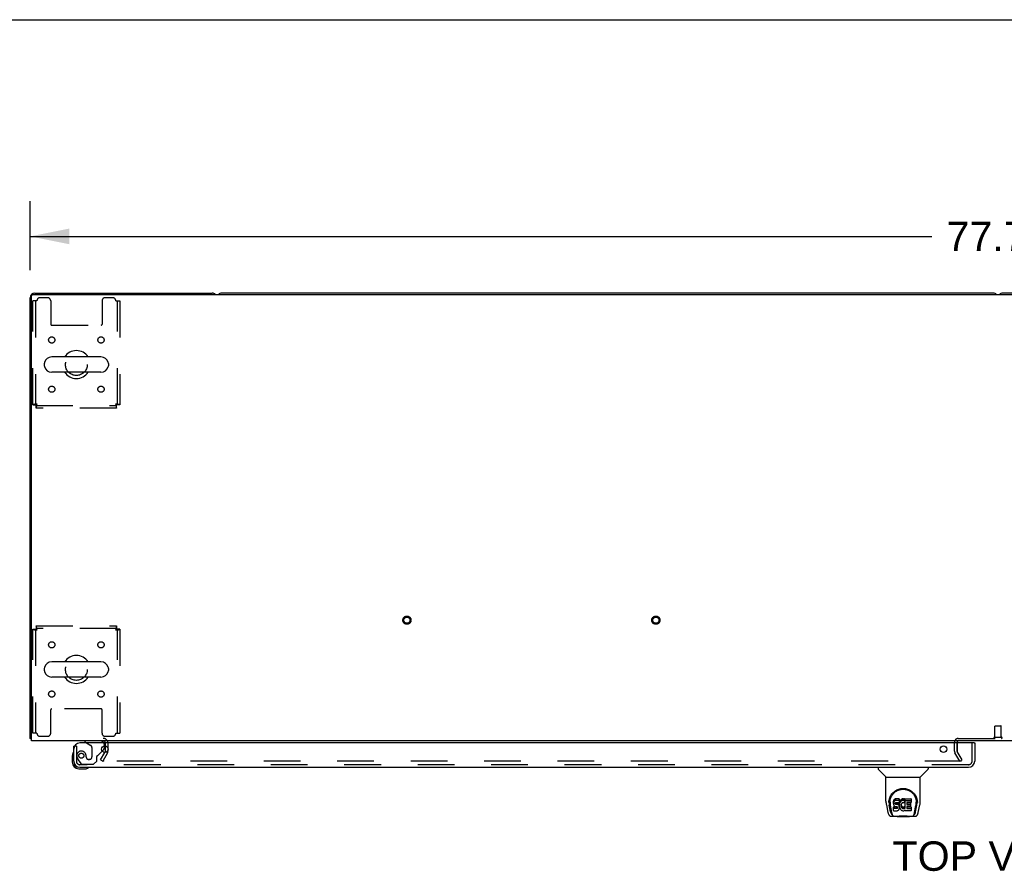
# Model space of a CAD drawing. Header units: inches. Extents: x 0 to 268, y 0 to 174.
# Tile 69 of 77: x 54 to 93, y 139 to 174. Entities that reach past the tile are written whole.
import ezdxf

# ---------------------------------------------------------------- set-up
doc = ezdxf.new("R2010")
doc.units = ezdxf.units.IN
doc.header["$LTSCALE"] = 14.749625
doc.header["$MEASUREMENT"] = 0
doc.linetypes.add('HIDDEN', pattern=[0.2, 0.1, -0.1])
doc.layers.get('0').update_dxf_attribs({"linetype": 'CONTINUOUS'})
for name, color, linetype in [('DEFAULT_2', 8, 'HIDDEN'), ('DIMENSIONS', 7, 'CONTINUOUS'), ('LEFTHAND_DOOR_ASSEMBLY', 7, 'CONTINUOUS')]:
    doc.layers.add(name, color=color, linetype=linetype)
doc.styles.get("Standard").update_dxf_attribs({"font": 'arial.ttf'})
doc.dimstyles.new('DIMSTYLE_1', dxfattribs={"dimtxt": 1.183125, "dimasz": 1.5775, "dimexe": 0.09, "dimexo": 0.07, "dimgap": 0.0375, "dimtad": 0, "dimtih": 1, "dimtoh": 1, "dimzin": 4, "dimdsep": 46, "dimtxsty": 'Standard', "dimblk": '_FILLED', "dimblk1": '_FILLED', "dimblk2": '_FILLED', "dimcen": 0.09, "dimadec": 3, "dimazin": 1, "dimtfac": 1, "dimtdec": 3, "dimtofl": 0, "dimtmove": 0, "dimatfit": 3, "dimldrblk": '_FILLED', "dimfxl": 0, "dimtolj": 1, "dimtzin": 4, "dimarcsym": 0})

# ---------------------------------------------------------------- blocks, each defined once
blk = doc.blocks.new('_FILLED')
at = {"color": 0, "linetype": 'ByBlock'}
blk.add_solid([(0, 0), (-1, 0.2), (-1, -0.2)], dxfattribs=at)
blk = doc.blocks.new('*D1')
at = {"layer": 'DIMENSIONS', "color": 2, "linetype": 'Continuous'}
for p, q in [((54.158, 163.455), (54.158, 166.236)), ((131.908, 163.455), (131.908, 166.236)), ((54.158, 164.816), (90.375, 164.816)), ((131.908, 164.816), (95.692, 164.816))]:
    blk.add_line(p, q, dxfattribs=at)
at = {"layer": 'DIMENSIONS', "color": 2, "linetype": 'Continuous', "xscale": 1.5775, "yscale": 1.5775, "zscale": 1.5775, "rotation": 180}
blk.add_blockref('_FILLED', (54.158, 164.816), dxfattribs=at)
at = {"layer": 'DIMENSIONS', "color": 2, "linetype": 'Continuous', "xscale": 1.5775, "yscale": 1.5775, "zscale": 1.5775}
blk.add_blockref('_FILLED', (131.908, 164.816), dxfattribs=at)
at = {"layer": 'DIMENSIONS', "color": 2, "linetype": 'Continuous', "insert": (93.033, 165.408), "char_height": 1.1831, "width": 4.13434, "attachment_point": 2, "line_spacing_factor": 0.9}
blk.add_mtext('77.75', dxfattribs=at)

msp = doc.modelspace()

# ---------------------------------------------------------------- linework, layer by layer
at = {"color": 7, "linetype": 'Continuous'}
for p, q in [((0, 173.525), (268.175, 173.525)), ((92.844, 162.539), (61.847, 162.539)), ((124.219, 162.539), (93.222, 162.539)), ((57, 159.97), (55.025, 159.97)), ((54.725, 159.708), (54.725, 159.621)), ((57.3, 159.708), (57.3, 159.621)), ((57, 159.358), (55.025, 159.358)), ((57, 147.72), (55.025, 147.72)), ((54.725, 147.458), (54.725, 147.371)), ((57.3, 147.458), (57.3, 147.371)), ((57, 147.108), (55.025, 147.108)), ((54.21, 144.643), (54.158, 144.643)), ((54.199, 144.611), (54.21, 144.62)), ((57.283, 144.165), (57.283, 144.256))]:
    msp.add_line(p, q, dxfattribs=at)
at = {"color": 3, "linetype": 'Continuous'}
for p, q in [((54.158, 144.643), (54.158, 162.35)), ((54.21, 144.539), (54.21, 162.427)), ((54.27, 162.487), (131.796, 162.487)), ((54.347, 162.539), (61.469, 162.539)), ((131.856, 144.539), (54.21, 144.539)), ((91.387, 144.46), (91.387, 144.487)), ((57.175, 144.119), (57.151, 144.078)), ((57.179, 144.135), (57.179, 144.342))]:
    msp.add_line(p, q, dxfattribs=at)
for points in [[(54.181, 144.624), (54.175, 144.627), (54.173, 144.628), (54.17, 144.629), (54.168, 144.631), (54.165, 144.632), (54.163, 144.634), (54.162, 144.636), (54.16, 144.637), (54.159, 144.639), (54.159, 144.641), (54.158, 144.642), (54.158, 144.643)], [(54.199, 144.611), (54.197, 144.613), (54.195, 144.615), (54.193, 144.617), (54.19, 144.619), (54.187, 144.62), (54.184, 144.622), (54.181, 144.624)]]:
    msp.add_lwpolyline(points, dxfattribs=at)
for centre, radius, start, end in [((54.347, 162.35), 0.189, 90, 180), ((54.27, 162.427), 0.06, 90, 180), ((61.469, 162.35), 0.189, 46.487, 90), ((54.347, 144.728), 0.189, 218.2806, 223.5127), ((57.094, 144.454), 0.085, 4.0489, 90), ((91.437, 144.489), 0.05, 129.974, 170.026), ((57.146, 144.135), 0.033, 330, 360)]:
    msp.add_arc(centre, radius, start, end, dxfattribs=at)
at = {"color": 7, "linetype": 'Continuous'}
for centre, radius, start, end in [((61.847, 162.35), 0.189, 90, 133.4203), ((92.844, 162.35), 0.189, 46.5797, 90), ((93.222, 162.35), 0.189, 90, 133.4203), ((56.012, 159.664), 0.562, 32.9567, 147.0433), ((55.025, 159.664), 0.306, 90, 164.3697), ((57, 159.664), 0.306, 15.6303, 90), ((54.869, 159.708), 0.144, 164.3697, 180), ((54.869, 159.621), 0.144, 180, 195.6303), ((55.025, 159.664), 0.306, 195.6303, 270), ((57, 159.664), 0.306, 270, 344.3697), ((57.156, 159.708), 0.144, 0, 15.6303), ((57.156, 159.621), 0.144, 344.3697, 360), ((56.012, 159.664), 0.562, 212.956, 327.044), ((56.012, 147.414), 0.562, 32.9567, 147.0433), ((55.025, 147.414), 0.306, 90, 164.3697), ((57, 147.414), 0.306, 15.6303, 90), ((54.869, 147.458), 0.144, 164.3697, 180), ((54.869, 147.371), 0.144, 180, 195.6303), ((55.025, 147.414), 0.306, 195.6303, 270), ((57, 147.414), 0.306, 270, 344.3697), ((57.156, 147.458), 0.144, 0, 15.6303), ((57.156, 147.371), 0.144, 344.3697, 360), ((56.012, 147.414), 0.562, 212.956, 327.044), ((91.437, 144.489), 0.05, 170.026, 180), ((91.437, 144.489), 0.05, 90, 129.974)]:
    msp.add_arc(centre, radius, start, end, dxfattribs=at)
at = {"layer": 'DEFAULT_2', "color": 8, "linetype": 'HIDDEN'}
for p, q in [((54.262, 158.048), (54.262, 162.227)), ((54.429, 162.227), (54.262, 162.227)), ((54.366, 162.227), (54.366, 158.048)), ((54.856, 162.352), (54.554, 162.352)), ((54.981, 162.227), (54.981, 161.282)), ((57.044, 162.227), (57.044, 161.282)), ((57.47, 162.352), (57.169, 162.352)), ((57.595, 162.227), (57.762, 162.227)), ((57.658, 158.048), (57.658, 162.227)), ((57.762, 162.227), (57.762, 158.048)), ((55.011, 161.252), (57.014, 161.252)), ((54.262, 158.048), (54.366, 158.048)), ((54.396, 157.914), (54.396, 158.018)), ((54.396, 158.018), (57.628, 158.018)), ((57.628, 157.914), (54.396, 157.914)), ((57.628, 157.914), (57.628, 158.018)), ((57.762, 158.048), (57.658, 158.048)), ((54.396, 149.164), (54.396, 149.06)), ((54.396, 149.164), (57.628, 149.164)), ((57.628, 149.164), (57.628, 149.06)), ((54.262, 144.852), (54.262, 149.03)), ((54.262, 149.03), (54.366, 149.03)), ((54.366, 149.03), (54.366, 144.852)), ((57.628, 149.06), (54.396, 149.06)), ((57.658, 144.852), (57.658, 149.03)), ((57.762, 149.03), (57.658, 149.03)), ((57.762, 149.03), (57.762, 144.852)), ((54.981, 144.852), (54.981, 145.797)), ((57.014, 145.827), (55.011, 145.827)), ((57.044, 144.852), (57.044, 145.797)), ((54.429, 144.852), (54.262, 144.852)), ((57.595, 144.852), (57.762, 144.852)), ((92.909, 144.686), (92.909, 145.133)), ((92.919, 145.143), (93.147, 145.143)), ((93.157, 144.686), (93.157, 145.133)), ((54.554, 144.727), (54.856, 144.727)), ((57.169, 144.727), (57.47, 144.727)), ((57.179, 144.342), (57.179, 144.454)), ((57.283, 144.256), (57.283, 144.454)), ((91.283, 144.135), (91.283, 144.489)), ((91.387, 144.135), (91.387, 144.46)), ((91.387, 144.454), (91.387, 144.135)), ((91.437, 144.643), (94.629, 144.643)), ((92.891, 144.686), (93.175, 144.686)), ((56.979, 143.779), (57.151, 144.078)), ((57.265, 144.067), (57.069, 143.727)), ((57.283, 144.135), (57.283, 144.165)), ((91.498, 143.727), (91.302, 144.067)), ((91.588, 143.779), (91.392, 144.119)), ((56.979, 143.779), (57.069, 143.727)), ((91.565, 143.727), (57.115, 143.727)), ((91.498, 143.727), (91.588, 143.779))]:
    msp.add_line(p, q, dxfattribs=at)
for points in [[(54.429, 158.081), (54.411, 158.079), (54.392, 158.077), (54.374, 158.074), (54.357, 158.072), (54.34, 158.07), (54.325, 158.067), (54.311, 158.065), (54.299, 158.063), (54.288, 158.06), (54.279, 158.058), (54.272, 158.055), (54.266, 158.053), (54.263, 158.051), (54.262, 158.048)], [(54.429, 158.081), (54.422, 158.079), (54.415, 158.077), (54.408, 158.074), (54.402, 158.072), (54.396, 158.07), (54.39, 158.067), (54.385, 158.065), (54.38, 158.063), (54.376, 158.06), (54.373, 158.058), (54.37, 158.055), (54.368, 158.053), (54.367, 158.051), (54.366, 158.048)], [(54.396, 157.914), (54.399, 157.915), (54.401, 157.919), (54.403, 157.924), (54.406, 157.931), (54.408, 157.94), (54.41, 157.951), (54.413, 157.963), (54.415, 157.977), (54.418, 157.993), (54.42, 158.009), (54.422, 158.026), (54.425, 158.044), (54.427, 158.063), (54.429, 158.081)], [(54.396, 158.018), (54.399, 158.019), (54.401, 158.02), (54.403, 158.022), (54.406, 158.025), (54.408, 158.028), (54.41, 158.032), (54.413, 158.037), (54.415, 158.042), (54.418, 158.048), (54.42, 158.054), (54.422, 158.061), (54.425, 158.067), (54.427, 158.074), (54.429, 158.081)], [(57.658, 158.048), (57.658, 158.051), (57.657, 158.053), (57.655, 158.055), (57.652, 158.058), (57.649, 158.06), (57.645, 158.063), (57.64, 158.065), (57.635, 158.067), (57.629, 158.07), (57.623, 158.072), (57.616, 158.074), (57.609, 158.077), (57.602, 158.079), (57.595, 158.081)], [(57.595, 158.081), (57.598, 158.063), (57.6, 158.044), (57.602, 158.026), (57.605, 158.009), (57.607, 157.993), (57.609, 157.977), (57.612, 157.963), (57.614, 157.951), (57.617, 157.94), (57.619, 157.931), (57.621, 157.924), (57.624, 157.919), (57.626, 157.915), (57.628, 157.914)], [(57.762, 158.048), (57.761, 158.051), (57.758, 158.053), (57.753, 158.055), (57.746, 158.058), (57.737, 158.06), (57.726, 158.063), (57.713, 158.065), (57.699, 158.067), (57.684, 158.07), (57.668, 158.072), (57.65, 158.074), (57.632, 158.077), (57.614, 158.079), (57.595, 158.081)], [(57.595, 158.081), (57.598, 158.074), (57.6, 158.067), (57.602, 158.061), (57.605, 158.054), (57.607, 158.048), (57.609, 158.042), (57.612, 158.037), (57.614, 158.032), (57.617, 158.028), (57.619, 158.025), (57.621, 158.022), (57.624, 158.02), (57.626, 158.019), (57.628, 158.018)], [(54.429, 148.997), (54.427, 149.016), (54.425, 149.035), (54.422, 149.053), (54.42, 149.07), (54.418, 149.086), (54.415, 149.102), (54.413, 149.115), (54.41, 149.128), (54.408, 149.139), (54.406, 149.148), (54.403, 149.155), (54.401, 149.16), (54.399, 149.163), (54.396, 149.164)], [(57.628, 149.164), (57.626, 149.163), (57.624, 149.16), (57.621, 149.155), (57.619, 149.148), (57.617, 149.139), (57.614, 149.128), (57.612, 149.115), (57.609, 149.102), (57.607, 149.086), (57.605, 149.07), (57.602, 149.053), (57.6, 149.035), (57.598, 149.016), (57.595, 148.997)], [(54.262, 149.03), (54.263, 149.028), (54.266, 149.026), (54.272, 149.023), (54.279, 149.021), (54.288, 149.019), (54.299, 149.016), (54.311, 149.014), (54.325, 149.012), (54.34, 149.009), (54.357, 149.007), (54.374, 149.004), (54.392, 149.002), (54.411, 149), (54.429, 148.997)], [(54.366, 149.03), (54.367, 149.028), (54.368, 149.026), (54.37, 149.023), (54.373, 149.021), (54.376, 149.019), (54.38, 149.016), (54.385, 149.014), (54.39, 149.012), (54.396, 149.009), (54.402, 149.007), (54.408, 149.004), (54.415, 149.002), (54.422, 149), (54.429, 148.997)], [(54.429, 148.997), (54.427, 149.004), (54.425, 149.011), (54.422, 149.018), (54.42, 149.025), (54.418, 149.031), (54.415, 149.037), (54.413, 149.042), (54.41, 149.047), (54.408, 149.051), (54.406, 149.054), (54.403, 149.057), (54.401, 149.059), (54.399, 149.06), (54.396, 149.06)], [(57.628, 149.06), (57.626, 149.06), (57.624, 149.059), (57.621, 149.057), (57.619, 149.054), (57.617, 149.051), (57.614, 149.047), (57.612, 149.042), (57.609, 149.037), (57.607, 149.031), (57.605, 149.025), (57.602, 149.018), (57.6, 149.011), (57.598, 149.004), (57.595, 148.997)], [(57.595, 148.997), (57.602, 149), (57.609, 149.002), (57.616, 149.004), (57.623, 149.007), (57.629, 149.009), (57.635, 149.012), (57.64, 149.014), (57.645, 149.016), (57.649, 149.019), (57.652, 149.021), (57.655, 149.023), (57.657, 149.026), (57.658, 149.028), (57.658, 149.03)], [(57.595, 148.997), (57.614, 149), (57.632, 149.002), (57.65, 149.004), (57.668, 149.007), (57.684, 149.009), (57.699, 149.012), (57.713, 149.014), (57.726, 149.016), (57.737, 149.019), (57.746, 149.021), (57.753, 149.023), (57.758, 149.026), (57.761, 149.028), (57.762, 149.03)], [(57.097, 143.752), (57.096, 143.75), (57.095, 143.748), (57.095, 143.746), (57.095, 143.744), (57.095, 143.744)], [(57.095, 143.744), (57.095, 143.742), (57.095, 143.74), (57.096, 143.739), (57.097, 143.737), (57.098, 143.735), (57.099, 143.733), (57.101, 143.732), (57.102, 143.731), (57.104, 143.73), (57.106, 143.729), (57.108, 143.728)], [(57.115, 143.727), (57.113, 143.727), (57.11, 143.727), (57.108, 143.728)]]:
    msp.add_lwpolyline(points, dxfattribs=at)
for centre, radius in [((55.023, 160.654), 0.125), ((57.002, 160.654), 0.125), ((56.012, 159.664), 0.438), ((55.023, 158.675), 0.125), ((57.002, 158.675), 0.125), ((69.29, 149.393), 0.164), ((69.29, 149.393), 0.124), ((79.29, 149.393), 0.164), ((79.29, 149.393), 0.124), ((55.023, 148.404), 0.125), ((57.002, 148.404), 0.125), ((56.012, 147.414), 0.438), ((55.023, 146.425), 0.125), ((57.002, 146.425), 0.125)]:
    msp.add_circle(centre, radius, dxfattribs=at)
for centre, radius, start, end in [((54.554, 162.227), 0.125, 90, 180), ((54.856, 162.227), 0.125, 0, 90), ((57.169, 162.227), 0.125, 90, 180), ((57.47, 162.227), 0.125, 0, 90), ((55.011, 161.282), 0.03, 180, 270), ((57.014, 161.282), 0.03, 270, 360), ((55.011, 145.797), 0.03, 90, 180), ((57.014, 145.797), 0.03, 0, 90), ((54.554, 144.852), 0.125, 180, 270), ((54.856, 144.852), 0.125, 270, 360), ((57.169, 144.852), 0.125, 180, 270), ((57.47, 144.852), 0.125, 270, 360), ((92.919, 145.133), 0.01, 90, 180), ((93.147, 145.133), 0.01, 0, 90), ((57.094, 144.454), 0.189, 0, 90), ((57.094, 144.454), 0.085, 0, 4.0489), ((91.437, 144.489), 0.154, 90, 180), ((92.891, 144.665), 0.0215, 90, 270), ((93.175, 144.665), 0.0215, 270, 90), ((57.146, 144.135), 0.137, 330, 360), ((91.42, 144.135), 0.137, 180, 210), ((91.42, 144.135), 0.033, 180, 210)]:
    msp.add_arc(centre, radius, start, end, dxfattribs=at)
at = {"layer": 'LEFTHAND_DOOR_ASSEMBLY', "color": 3, "linetype": 'Continuous'}
for p, q in [((92.076, 144.46), (56.158, 144.46)), ((92.096, 144.46), (92.096, 143.728)), ((55.908, 143.728), (55.908, 144.335)), ((56.155, 143.481), (91.849, 143.481))]:
    msp.add_line(p, q, dxfattribs=at)
at = {"layer": 'LEFTHAND_DOOR_ASSEMBLY', "color": 7, "linetype": 'Continuous'}
for p, q in [((56.35, 144.539), (56.35, 144.5)), ((56.35, 144.5), (56.419, 144.46)), ((92.076, 144.46), (92.096, 144.46)), ((55.895, 144.076), (55.893, 144.07)), ((55.942, 144.335), (55.908, 144.335)), ((57.051, 144.132), (57.108, 144.189)), ((57.137, 144.26), (57.137, 144.342)), ((55.848, 143.941), (55.848, 143.684)), ((55.908, 143.728), (55.908, 143.684)), ((56.111, 143.421), (56.368, 143.421)), ((56.497, 143.466), (56.503, 143.468)), ((88.217, 143.481), (88.217, 143.419)), ((88.526, 143.093), (88.228, 143.391)), ((89.916, 143.093), (90.213, 143.391)), ((90.225, 143.481), (90.225, 143.419)), ((88.532, 143.088), (89.91, 143.088)), ((88.532, 142.116), (88.532, 143.088)), ((89.91, 142.116), (89.91, 143.088)), ((88.65, 142.061), (88.65, 142.061)), ((88.657, 142.148), (88.656, 142.084)), ((88.694, 142.074), (88.694, 142.051)), ((88.836, 142.119), (88.835, 142.096)), ((88.835, 142.029), (88.835, 142.096)), ((88.836, 142.052), (88.835, 142.029)), ((88.835, 142.029), (88.835, 142.005)), ((88.835, 142.005), (88.839, 141.981)), ((88.842, 142.143), (88.836, 142.119)), ((88.836, 142.052), (88.836, 142.119)), ((88.842, 142.076), (88.836, 142.052)), ((88.851, 142.165), (88.842, 142.143)), ((88.842, 142.076), (88.842, 142.143)), ((88.851, 142.098), (88.842, 142.076)), ((88.865, 142.185), (88.851, 142.165)), ((88.851, 142.098), (88.851, 142.165)), ((88.865, 142.118), (88.851, 142.098)), ((88.873, 142.193), (88.865, 142.185)), ((88.865, 142.118), (88.865, 142.185)), ((88.873, 142.126), (88.865, 142.118)), ((88.883, 142.199), (88.873, 142.193)), ((88.873, 142.126), (88.873, 142.193)), ((88.883, 142.133), (88.873, 142.126)), ((88.904, 142.209), (88.883, 142.199)), ((88.883, 142.133), (88.883, 142.199)), ((88.904, 142.142), (88.883, 142.133)), ((88.928, 142.216), (88.904, 142.209)), ((88.904, 142.142), (88.904, 142.209)), ((88.928, 142.15), (88.904, 142.142)), ((88.906, 142.032), (88.908, 142.047)), ((88.906, 142.01), (88.906, 142.032)), ((88.906, 142.017), (88.906, 142.032)), ((88.906, 142.01), (88.906, 142.017)), ((88.909, 142.002), (88.906, 142.01)), ((88.908, 142.047), (88.912, 142.054)), ((88.909, 142.002), (88.909, 142.047)), ((88.913, 141.996), (88.909, 142.002)), ((88.912, 142.054), (88.917, 142.059)), ((88.913, 141.996), (88.913, 142.055)), ((88.919, 141.992), (88.913, 141.996)), ((88.917, 142.059), (88.932, 142.063)), ((88.934, 142.055), (88.919, 142.059)), ((88.919, 142.059), (88.919, 142.059)), ((88.919, 141.992), (88.919, 142.059)), ((88.934, 141.988), (88.919, 141.992)), ((89.067, 142.216), (88.928, 142.216)), ((88.928, 142.15), (88.928, 142.216)), ((89.067, 142.15), (88.928, 142.15)), ((88.932, 142.063), (88.947, 142.064)), ((88.958, 142.056), (88.934, 142.055)), ((88.934, 141.988), (88.934, 142.055)), ((88.958, 141.989), (88.934, 141.988)), ((88.947, 142.064), (89.059, 142.064)), ((88.982, 142.054), (88.958, 142.056)), ((88.958, 141.989), (88.958, 142.056)), ((88.982, 141.988), (88.958, 141.989)), ((89.005, 142.049), (88.982, 142.054)), ((88.982, 141.988), (88.982, 142.054)), ((89.005, 141.982), (88.982, 141.988)), ((89.016, 142.044), (89.005, 142.049)), ((89.005, 141.982), (89.005, 142.049)), ((89.026, 142.038), (89.016, 142.044)), ((89.016, 141.978), (89.016, 142.044)), ((89.043, 142.021), (89.026, 142.038)), ((89.026, 141.971), (89.026, 142.038)), ((89.056, 142.001), (89.043, 142.021)), ((89.043, 141.954), (89.043, 142.021)), ((89.066, 141.979), (89.056, 142.001)), ((89.056, 141.934), (89.056, 142.001)), ((89.059, 142.064), (89.065, 142.065)), ((89.065, 142.065), (89.067, 142.07)), ((89.069, 142.174), (89.067, 142.216)), ((89.067, 142.15), (89.067, 142.216)), ((89.069, 142.107), (89.067, 142.15)), ((89.067, 142.07), (89.068, 142.083)), ((89.071, 142.052), (89.067, 142.008)), ((89.067, 141.941), (89.067, 142.008)), ((89.071, 141.986), (89.067, 141.941)), ((89.068, 142.083), (89.069, 142.107)), ((89.069, 142.107), (89.069, 142.174)), ((89.076, 142.074), (89.071, 142.052)), ((89.071, 141.986), (89.071, 142.052)), ((89.076, 142.008), (89.071, 141.986)), ((89.082, 142.096), (89.076, 142.074)), ((89.076, 142.008), (89.076, 142.074)), ((89.082, 142.029), (89.076, 142.008)), ((89.09, 142.116), (89.082, 142.096)), ((89.082, 142.029), (89.082, 142.096)), ((89.09, 142.05), (89.082, 142.029)), ((89.101, 142.136), (89.09, 142.116)), ((89.09, 142.05), (89.09, 142.116)), ((89.101, 142.069), (89.09, 142.05)), ((89.114, 142.154), (89.101, 142.136)), ((89.101, 142.069), (89.101, 142.136)), ((89.114, 142.087), (89.101, 142.069)), ((89.129, 142.171), (89.114, 142.154)), ((89.114, 142.087), (89.114, 142.154)), ((89.129, 142.104), (89.114, 142.087)), ((89.145, 142.186), (89.129, 142.171)), ((89.129, 142.104), (89.129, 142.171)), ((89.145, 142.119), (89.129, 142.104)), ((89.14, 141.984), (89.137, 141.957)), ((89.144, 141.996), (89.14, 141.984)), ((89.15, 142.008), (89.144, 141.996)), ((89.163, 142.199), (89.145, 142.186)), ((89.145, 142.119), (89.145, 142.186)), ((89.163, 142.132), (89.145, 142.119)), ((89.164, 142.031), (89.15, 142.008)), ((89.184, 142.208), (89.163, 142.199)), ((89.163, 142.132), (89.163, 142.199)), ((89.184, 142.141), (89.163, 142.132)), ((89.172, 142.042), (89.164, 142.031)), ((89.183, 142.049), (89.172, 142.042)), ((89.208, 142.06), (89.183, 142.049)), ((89.205, 142.213), (89.184, 142.208)), ((89.184, 142.141), (89.184, 142.208)), ((89.205, 142.146), (89.184, 142.141)), ((89.228, 142.215), (89.205, 142.213)), ((89.205, 142.146), (89.205, 142.213)), ((89.228, 142.148), (89.205, 142.146)), ((89.221, 142.063), (89.208, 142.06)), ((89.234, 142.063), (89.221, 142.063)), ((89.228, 142.215), (89.25, 142.215)), ((89.228, 142.148), (89.228, 142.215)), ((89.25, 142.148), (89.228, 142.148)), ((89.247, 142.06), (89.234, 142.063)), ((89.26, 142.055), (89.247, 142.06)), ((89.261, 142.213), (89.25, 142.215)), ((89.25, 142.148), (89.25, 142.215)), ((89.261, 142.146), (89.25, 142.148)), ((89.272, 142.209), (89.261, 142.213)), ((89.261, 142.146), (89.261, 142.213)), ((89.272, 142.143), (89.261, 142.146)), ((89.292, 142.125), (89.266, 142.057)), ((89.29, 142.197), (89.272, 142.209)), ((89.272, 142.143), (89.272, 142.209)), ((89.29, 142.131), (89.272, 142.143)), ((89.29, 142.197), (89.29, 142.131)), ((89.292, 142.194), (89.292, 142.131)), ((89.301, 142.214), (89.537, 142.214)), ((89.301, 141.822), (89.301, 142.214)), ((89.301, 142.148), (89.537, 142.148)), ((89.371, 142.06), (89.371, 141.992)), ((89.537, 142.064), (89.375, 142.064)), ((89.375, 142.055), (89.506, 142.055)), ((89.375, 141.988), (89.506, 141.988)), ((89.511, 142.05), (89.511, 141.91)), ((89.542, 142.21), (89.542, 142.069)), ((89.785, 142.148), (89.786, 142.084)), ((89.792, 142.061), (89.792, 142.061)), ((88.547, 141.973), (88.612, 141.667)), ((88.719, 141.695), (88.666, 141.966)), ((88.703, 141.953), (88.76, 141.66)), ((88.771, 141.592), (88.778, 141.592)), ((88.776, 141.596), (88.78, 141.586)), ((88.837, 141.743), (88.837, 141.885)), ((88.839, 141.981), (88.848, 141.959)), ((88.901, 141.89), (88.842, 141.889)), ((88.842, 141.822), (88.842, 141.889)), ((88.901, 141.823), (88.842, 141.822)), ((88.842, 141.738), (88.986, 141.738)), ((88.848, 141.959), (88.861, 141.939)), ((88.861, 141.939), (88.877, 141.922)), ((88.877, 141.922), (88.897, 141.909)), ((88.897, 141.909), (88.908, 141.904)), ((88.962, 141.89), (88.901, 141.89)), ((88.901, 141.823), (88.901, 141.89)), ((88.962, 141.823), (88.901, 141.823)), ((88.908, 141.904), (88.92, 141.902)), ((88.92, 141.902), (88.967, 141.902)), ((88.977, 141.891), (88.962, 141.89)), ((88.962, 141.823), (88.962, 141.89)), ((88.977, 141.824), (88.962, 141.823)), ((88.967, 141.902), (88.975, 141.901)), ((88.975, 141.901), (88.982, 141.899)), ((88.983, 141.895), (88.977, 141.891)), ((88.977, 141.824), (88.977, 141.891)), ((88.983, 141.828), (88.977, 141.824)), ((88.982, 141.899), (88.988, 141.894)), ((88.985, 141.896), (88.983, 141.895)), ((88.983, 141.828), (88.983, 141.895)), ((88.989, 141.833), (88.983, 141.828)), ((88.986, 141.738), (88.998, 141.74)), ((88.988, 141.894), (88.993, 141.888)), ((88.989, 141.833), (88.989, 141.893)), ((88.998, 141.845), (88.989, 141.833)), ((88.993, 141.888), (88.999, 141.875)), ((88.998, 141.845), (88.998, 141.877)), ((89.001, 141.852), (88.998, 141.845)), ((88.998, 141.74), (89.009, 141.744)), ((88.999, 141.875), (89.002, 141.86)), ((89.001, 141.852), (89.001, 141.864)), ((89.002, 141.86), (89.001, 141.852)), ((89.016, 141.978), (89.005, 141.982)), ((89.009, 141.744), (89.029, 141.758)), ((89.026, 141.971), (89.016, 141.978)), ((89.043, 141.954), (89.026, 141.971)), ((89.029, 141.758), (89.046, 141.774)), ((89.056, 141.934), (89.043, 141.954)), ((89.046, 141.774), (89.053, 141.784)), ((89.053, 141.784), (89.058, 141.795)), ((89.066, 141.912), (89.056, 141.934)), ((89.058, 141.795), (89.067, 141.818)), ((89.067, 141.975), (89.066, 141.979)), ((89.066, 141.912), (89.066, 141.979)), ((89.072, 141.889), (89.066, 141.912)), ((89.067, 141.941), (89.068, 141.919)), ((89.067, 141.818), (89.073, 141.841)), ((89.068, 141.919), (89.071, 141.897)), ((89.071, 141.897), (89.075, 141.875)), ((89.075, 141.865), (89.072, 141.889)), ((89.073, 141.841), (89.075, 141.865)), ((89.075, 141.865), (89.075, 141.879)), ((89.075, 141.875), (89.082, 141.854)), ((89.082, 141.854), (89.104, 141.815)), ((89.104, 141.815), (89.116, 141.796)), ((89.116, 141.796), (89.131, 141.78)), ((89.131, 141.78), (89.148, 141.765)), ((89.137, 141.957), (89.136, 141.93)), ((89.136, 141.93), (89.138, 141.917)), ((89.138, 141.917), (89.138, 141.957)), ((89.138, 141.917), (89.141, 141.904)), ((89.139, 141.976), (89.141, 141.971)), ((89.141, 141.971), (89.151, 141.946)), ((89.141, 141.904), (89.141, 141.971)), ((89.141, 141.904), (89.151, 141.879)), ((89.148, 141.765), (89.165, 141.751)), ((89.151, 141.946), (89.164, 141.923)), ((89.151, 141.879), (89.151, 141.946)), ((89.151, 141.879), (89.164, 141.856)), ((89.164, 141.923), (89.173, 141.913)), ((89.164, 141.856), (89.164, 141.923)), ((89.164, 141.856), (89.173, 141.846)), ((89.165, 141.751), (89.175, 141.746)), ((89.173, 141.913), (89.183, 141.904)), ((89.173, 141.846), (89.173, 141.913)), ((89.173, 141.846), (89.183, 141.837)), ((89.175, 141.746), (89.186, 141.742)), ((89.183, 141.904), (89.194, 141.897)), ((89.183, 141.837), (89.183, 141.904)), ((89.183, 141.837), (89.194, 141.83)), ((89.186, 141.742), (89.207, 141.737)), ((89.194, 141.897), (89.207, 141.892)), ((89.194, 141.83), (89.194, 141.897)), ((89.194, 141.83), (89.207, 141.825)), ((89.207, 141.892), (89.22, 141.889)), ((89.207, 141.825), (89.207, 141.892)), ((89.207, 141.825), (89.22, 141.823)), ((89.207, 141.737), (89.229, 141.734)), ((89.22, 141.889), (89.233, 141.889)), ((89.22, 141.823), (89.22, 141.889)), ((89.22, 141.823), (89.233, 141.822)), ((89.229, 141.734), (89.251, 141.737)), ((89.233, 141.889), (89.246, 141.891)), ((89.233, 141.822), (89.233, 141.889)), ((89.233, 141.822), (89.246, 141.824)), ((89.246, 141.891), (89.259, 141.895)), ((89.246, 141.824), (89.246, 141.891)), ((89.246, 141.824), (89.259, 141.828)), ((89.251, 141.737), (89.273, 141.744)), ((89.259, 141.895), (89.271, 141.9)), ((89.259, 141.828), (89.259, 141.895)), ((89.259, 141.828), (89.271, 141.834)), ((89.271, 141.9), (89.282, 141.908)), ((89.271, 141.834), (89.271, 141.9)), ((89.271, 141.834), (89.282, 141.841)), ((89.273, 141.744), (89.292, 141.755)), ((89.282, 141.908), (89.282, 141.841)), ((89.289, 141.907), (89.301, 141.889)), ((89.289, 141.84), (89.301, 141.822)), ((89.302, 141.756), (89.292, 141.756)), ((89.292, 141.755), (89.292, 141.756)), ((89.302, 141.743), (89.302, 141.756)), ((89.538, 141.738), (89.307, 141.738)), ((89.372, 141.901), (89.372, 141.824)), ((89.506, 141.906), (89.376, 141.906)), ((89.376, 141.886), (89.538, 141.886)), ((89.376, 141.819), (89.538, 141.819)), ((89.542, 141.882), (89.542, 141.743)), ((89.662, 141.586), (89.665, 141.596)), ((89.664, 141.592), (89.671, 141.592)), ((89.681, 141.66), (89.738, 141.95)), ((89.722, 141.695), (89.775, 141.966)), ((89.738, 141.95), (89.739, 141.954)), ((89.83, 141.667), (89.895, 141.973)), ((88.736, 141.513), (88.963, 141.513)), ((88.78, 141.585), (88.78, 141.586)), ((88.823, 141.513), (88.821, 141.513)), ((88.983, 141.493), (88.962, 141.514)), ((89.459, 141.493), (88.983, 141.493)), ((89.459, 141.493), (89.48, 141.514)), ((89.479, 141.513), (89.706, 141.513)), ((89.62, 141.513), (89.619, 141.513)), ((89.661, 141.585), (89.662, 141.586))]:
    msp.add_line(p, q, dxfattribs=at)
at = {"layer": 'LEFTHAND_DOOR_ASSEMBLY', "color": 8, "linetype": 'HIDDEN'}
for p, q in [((56.98, 144.539), (56.35, 144.539)), ((56.419, 144.46), (56.588, 144.362)), ((57.137, 144.342), (57.137, 144.382)), ((91.992, 143.728), (91.992, 144.46)), ((56.012, 144.335), (55.942, 144.335)), ((56.012, 144.335), (56.012, 143.728)), ((56.638, 144.276), (56.638, 143.896)), ((56.889, 143.97), (57.051, 144.132)), ((56.087, 143.784), (56.188, 143.64)), ((91.849, 143.585), (56.155, 143.585)), ((56.253, 143.606), (56.704, 143.606)), ((56.409, 143.896), (56.409, 143.885)), ((56.54, 143.798), (56.507, 143.798)), ((56.704, 143.606), (56.83, 143.732)), ((56.83, 143.732), (56.83, 143.911))]:
    msp.add_line(p, q, dxfattribs=at)
at = {"layer": 'LEFTHAND_DOOR_ASSEMBLY', "color": 7, "linetype": 'Continuous'}
for points in [[(88.65, 142.074), (88.653, 142.115), (88.659, 142.165), (88.67, 142.212), (88.684, 142.256), (88.701, 142.298), (88.721, 142.337), (88.744, 142.374), (88.769, 142.409), (88.796, 142.442), (88.825, 142.472), (88.857, 142.501), (88.891, 142.526), (88.926, 142.55), (88.964, 142.57), (89.004, 142.589), (89.045, 142.604), (89.088, 142.616), (89.131, 142.625), (89.176, 142.63), (89.221, 142.632), (89.266, 142.63), (89.311, 142.624), (89.355, 142.616), (89.397, 142.604), (89.439, 142.588), (89.478, 142.57), (89.516, 142.549), (89.552, 142.526), (89.585, 142.5), (89.617, 142.472), (89.646, 142.441), (89.673, 142.409), (89.698, 142.374), (89.721, 142.336), (89.74, 142.297), (89.758, 142.255), (89.772, 142.211), (89.782, 142.164), (89.789, 142.114), (89.792, 142.074)], [(88.694, 142.074), (88.694, 142.094), (88.696, 142.118), (88.698, 142.142), (88.702, 142.166), (88.707, 142.19), (88.713, 142.213), (88.719, 142.235), (88.727, 142.258), (88.736, 142.279), (88.745, 142.3), (88.755, 142.321), (88.766, 142.34), (88.778, 142.359), (88.79, 142.377), (88.803, 142.394), (88.816, 142.411), (88.829, 142.427), (88.843, 142.442), (88.858, 142.456), (88.872, 142.469), (88.887, 142.482), (88.903, 142.494), (88.918, 142.505), (88.934, 142.516), (88.949, 142.526), (88.965, 142.535), (88.981, 142.543), (88.997, 142.551), (89.013, 142.558), (89.029, 142.565), (89.045, 142.571), (89.061, 142.576), (89.077, 142.581), (89.093, 142.585), (89.109, 142.589), (89.124, 142.592), (89.14, 142.595), (89.156, 142.597), (89.172, 142.599), (89.188, 142.6), (89.204, 142.601), (89.22, 142.601), (89.236, 142.601), (89.252, 142.6), (89.268, 142.599), (89.284, 142.597), (89.3, 142.595), (89.316, 142.592), (89.332, 142.589), (89.348, 142.585), (89.364, 142.581), (89.38, 142.576), (89.396, 142.571), (89.412, 142.565), (89.428, 142.559), (89.444, 142.551), (89.46, 142.544), (89.476, 142.535), (89.491, 142.526), (89.507, 142.516), (89.523, 142.506), (89.538, 142.495), (89.553, 142.483), (89.568, 142.47), (89.583, 142.457), (89.598, 142.442), (89.612, 142.427), (89.625, 142.411), (89.639, 142.395), (89.652, 142.377), (89.664, 142.359), (89.675, 142.34), (89.686, 142.321), (89.697, 142.301), (89.706, 142.28), (89.715, 142.258), (89.722, 142.236), (89.729, 142.213), (89.735, 142.19), (89.74, 142.167), (89.743, 142.143), (89.746, 142.118), (89.747, 142.094), (89.748, 142.074)], [(88.532, 142.116), (88.533, 142.083), (88.536, 142.043), (88.541, 142.004), (88.547, 141.973)], [(88.65, 142.061), (88.65, 142.066), (88.65, 142.074)], [(88.694, 142.051), (88.694, 142.035), (88.696, 142.006), (88.699, 141.978), (88.703, 141.953)], [(89.739, 141.954), (89.739, 141.957), (89.74, 141.96), (89.74, 141.963), (89.741, 141.966), (89.741, 141.969), (89.742, 141.972), (89.742, 141.976), (89.743, 141.979), (89.743, 141.983), (89.744, 141.986), (89.744, 141.99), (89.745, 141.994), (89.745, 141.998), (89.745, 142.002), (89.746, 142.006), (89.746, 142.011), (89.747, 142.015), (89.747, 142.019), (89.747, 142.024), (89.747, 142.029), (89.747, 142.033), (89.748, 142.038), (89.748, 142.043), (89.748, 142.049), (89.748, 142.074)], [(89.792, 142.074), (89.792, 142.067), (89.792, 142.061)], [(89.895, 141.973), (89.9, 142.003), (89.906, 142.043), (89.909, 142.083), (89.91, 142.117)], [(88.612, 141.667), (88.615, 141.654), (88.62, 141.636), (88.625, 141.619), (88.63, 141.604), (88.636, 141.591), (88.642, 141.578), (88.648, 141.567), (88.655, 141.556), (88.663, 141.547), (88.672, 141.538), (88.683, 141.53), (88.694, 141.523), (88.706, 141.518), (88.719, 141.514), (88.733, 141.513), (88.736, 141.513)], [(88.76, 141.66), (88.763, 141.648), (88.766, 141.635), (88.769, 141.621), (88.773, 141.608), (88.776, 141.596)], [(88.842, 141.889), (88.841, 141.889), (88.841, 141.889), (88.84, 141.889), (88.84, 141.889), (88.84, 141.889), (88.839, 141.888), (88.839, 141.888), (88.838, 141.888), (88.838, 141.887), (88.838, 141.887), (88.838, 141.886), (88.837, 141.886), (88.837, 141.885), (88.837, 141.885)], [(88.842, 141.822), (88.841, 141.822), (88.841, 141.822), (88.84, 141.822), (88.84, 141.822), (88.84, 141.822), (88.839, 141.822), (88.839, 141.821), (88.838, 141.821), (88.838, 141.821), (88.838, 141.82), (88.838, 141.82), (88.837, 141.819), (88.837, 141.818), (88.837, 141.818)], [(89.665, 141.596), (89.669, 141.608), (89.673, 141.621), (89.676, 141.635), (89.679, 141.648), (89.681, 141.66)], [(89.706, 141.513), (89.708, 141.513), (89.721, 141.514), (89.734, 141.518), (89.747, 141.523), (89.758, 141.529), (89.769, 141.537), (89.778, 141.546), (89.786, 141.556), (89.793, 141.566), (89.8, 141.578), (89.806, 141.59), (89.812, 141.604), (89.817, 141.619), (89.822, 141.636), (89.827, 141.654), (89.83, 141.667)], [(88.78, 141.585), (88.785, 141.573), (88.792, 141.56), (88.798, 141.55), (88.805, 141.541), (88.812, 141.532), (88.82, 141.525), (88.829, 141.52), (88.839, 141.516), (88.849, 141.513), (88.857, 141.513)], [(88.937, 141.513), (88.958, 141.513), (88.98, 141.515), (89.003, 141.517), (89.028, 141.52), (89.054, 141.523), (89.08, 141.526), (89.108, 141.528), (89.136, 141.531), (89.165, 141.532), (89.194, 141.533), (89.223, 141.534), (89.252, 141.533), (89.282, 141.532), (89.31, 141.53), (89.338, 141.528), (89.365, 141.525), (89.391, 141.522), (89.416, 141.52), (89.44, 141.517), (89.463, 141.515), (89.484, 141.513), (89.504, 141.513)], [(88.937, 141.513), (88.959, 141.513), (88.986, 141.515), (89.014, 141.518), (89.071, 141.523)], [(89.071, 141.523), (89.1, 141.526), (89.129, 141.528), (89.159, 141.53), (89.19, 141.531), (89.22, 141.532), (89.251, 141.531), (89.281, 141.53), (89.311, 141.529), (89.341, 141.526), (89.37, 141.523), (89.428, 141.518)], [(89.428, 141.518), (89.455, 141.515), (89.482, 141.513), (89.504, 141.513)], [(89.585, 141.513), (89.593, 141.513), (89.603, 141.516), (89.612, 141.52), (89.621, 141.525), (89.63, 141.532), (89.637, 141.54), (89.644, 141.55), (89.65, 141.56), (89.656, 141.573), (89.661, 141.585)]]:
    msp.add_lwpolyline(points, dxfattribs=at)
at = {"layer": 'LEFTHAND_DOOR_ASSEMBLY', "color": 8, "linetype": 'HIDDEN'}
msp.add_circle((56.212, 143.948), 0.101, dxfattribs=at)
at = {"layer": 'LEFTHAND_DOOR_ASSEMBLY', "color": 3, "linetype": 'Continuous'}
for centre in [(57.158, 144.21), (90.846, 144.21)]:
    msp.add_circle(centre, 0.133, dxfattribs=at)
for centre, radius, start, end in [((56.158, 144.21), 0.25, 90, 180), ((56.155, 143.728), 0.246, 180, 270), ((91.849, 143.728), 0.246, 270, 360)]:
    msp.add_arc(centre, radius, start, end, dxfattribs=at)
at = {"layer": 'LEFTHAND_DOOR_ASSEMBLY', "color": 8, "linetype": 'HIDDEN'}
for centre, radius, start, end in [((56.538, 144.276), 0.1, 0, 59.908), ((56.98, 144.382), 0.157, 0, 29.8303), ((56.212, 143.948), 0.187, 17.8482, 196.8439), ((56.016, 143.885), 0.393, 1.6599, 17.9298), ((56.818, 144.041), 0.1, 291.6096, 315), ((56.155, 143.728), 0.142, 180, 270), ((56.402, 144.006), 0.386, 196.8439, 215.1), ((56.253, 143.685), 0.079, 215.1, 270), ((56.507, 143.896), 0.098, 180, 270), ((56.54, 143.896), 0.098, 270, 360), ((56.869, 143.911), 0.039, 111.6096, 180), ((91.849, 143.728), 0.142, 270, 360)]:
    msp.add_arc(centre, radius, start, end, dxfattribs=at)
at = {"layer": 'LEFTHAND_DOOR_ASSEMBLY', "color": 7, "linetype": 'Continuous'}
for centre, radius, start, end in [((56.98, 144.382), 0.157, 29.8303, 90), ((56.098, 143.941), 0.25, 149.1101, 180), ((55.897, 144.061), 0.015, 96.3796, 149.1101), ((55.893, 144.061), 0.015, 0, 83.6204), ((57.037, 144.26), 0.1, 315, 360), ((56.111, 143.684), 0.263, 180, 270), ((56.111, 143.684), 0.203, 180, 270), ((56.368, 143.671), 0.25, 270, 300.8899), ((56.488, 143.466), 0.015, 6.3796, 90), ((56.488, 143.47), 0.015, 300.8899, 353.6204), ((88.256, 143.419), 0.0394, 180, 225), ((90.185, 143.419), 0.0394, 315, 360), ((88.54, 143.107), 0.0197, 225, 262.5), ((89.902, 143.107), 0.0197, 277.5, 315)]:
    msp.add_arc(centre, radius, start, end, dxfattribs=at)
for centre, major_axis, ratio, start_param, end_param in [((89.221, 142.074), (0, 0.565), 0.999848, 1.137008, 1.76365), ((89.261, 142.059), (0, 0.00448), 1, -3.557718, -1.937287), ((89.288, 142.194), (0, 0.00448), 1, -1.566905, -0.665444), ((89.288, 142.127), (0, 0.00448), 1, -1.566955, -0.665444), ((89.288, 142.127), (0.00448, 0), 1, -0.366491, 0.003842), ((89.375, 142.06), (0.00448, 0), 1, 1.570796, 3.141593), ((89.375, 142.059), (0.00448, 0), 1, -2.747639, -2.073069), ((89.375, 141.992), (0.00448, 0), 1, -3.141593, -1.570796), ((89.375, 142.059), (0, 0.00448), 1, -3.643865, -3.141593), ((89.506, 142.05), (0.00448, 0), 1, 0, 1.570796), ((89.506, 141.983), (0.00448, 0), 1, 0, 1.570796), ((89.537, 142.21), (0.00448, 0), 1, 0, 1.570796), ((89.537, 142.143), (0.00448, 0), 1, 0, 1.570796), ((89.537, 142.069), (0.00448, 0), 1, -1.570796, 0), ((89.221, 142.074), (0, 0.565), 0.999848, 4.519536, 5.145564), ((88.777, 141.946), (0.007, 0.354), 0.213027, -3.923008, -3.13761), ((88.842, 141.743), (0, 0.00483), 1, 1.570796, 3.141593), ((89.285, 141.904), (0.00448, 0), 1, 0.594971, 2.222579), ((89.285, 141.837), (0.00448, 0), 1, 0.594971, 2.222579), ((89.307, 141.743), (0.00448, 0), 1, -3.141593, -1.570796), ((89.376, 141.901), (0.00448, 0), 1, 1.570796, 3.141593), ((89.376, 141.891), (0.00448, 0), 1, -3.141593, -1.570796), ((89.376, 141.824), (0.00448, 0), 1, -3.141593, -1.570796), ((89.506, 141.91), (0.00448, 0), 1, -1.570796, 0), ((89.538, 141.882), (0.00448, 0), 1, 0, 1.570796), ((89.538, 141.815), (0.00448, 0), 1, 0, 1.570796), ((89.538, 141.743), (0.00448, 0), 1, -1.570796, 0), ((89.665, 141.946), (-0.007, 0.354), 0.213027, -3.145575, -2.360177)]:
    msp.add_ellipse(centre, major_axis=major_axis, ratio=ratio, start_param=start_param, end_param=end_param, dxfattribs=at)

# ---------------------------------------------------------------- texts
at = {"layer": 'DIMENSIONS', "color": 2, "linetype": 'Continuous', "insert": (92.834, 140.505), "char_height": 1.1831, "width": 8.06196, "attachment_point": 2, "line_spacing_factor": 0.9}
msp.add_mtext('TOP VIEW', dxfattribs=at)

# ---------------------------------------------------------------- dimensions: what is measured, and where the dimension line sits
at = {"layer": 'DIMENSIONS', "color": 2, "linetype": 'Continuous'}
dim = msp.add_linear_dim(base=(54.158, 164.816), p1=(131.908, 166.306), p2=(54.158, 166.306), angle=180, dimstyle='DIMSTYLE_1', dxfattribs=at)
dim.commit()
dim.dimension.update_dxf_attribs({"geometry": '*D1', "text_midpoint": (93.037, 164.801), "dimtype": 160})

doc.saveas('drawing.dxf')
